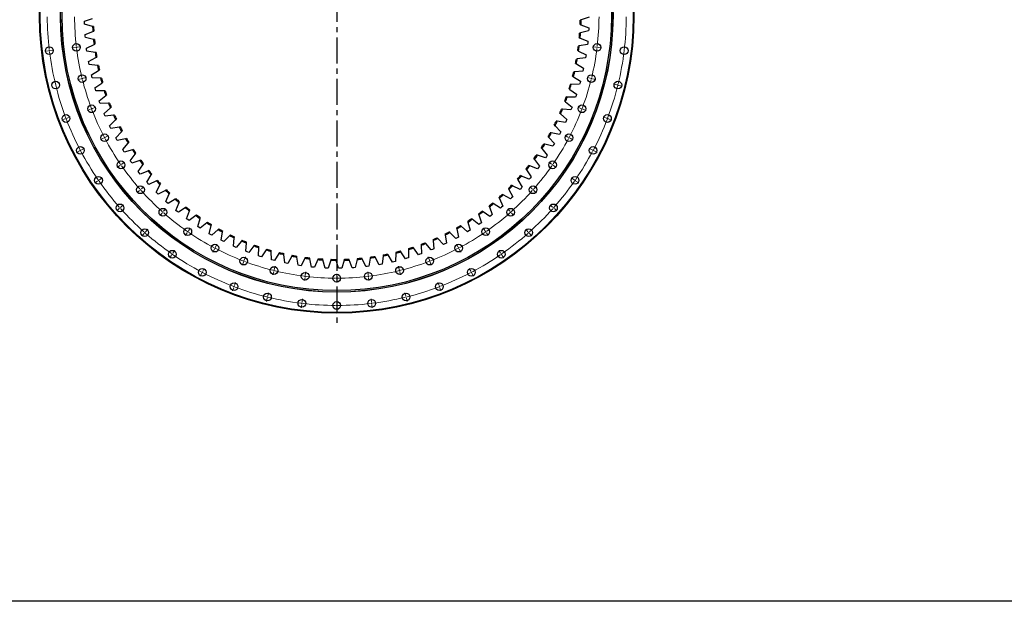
# Model space of a CAD drawing. Header units: millimetres. Extents: x -728 to 12040, y 32376 to 42405.
# Tile 1 of 10: x 1434 to 5656, y 32376 to 34868. Entities that reach past the tile are written whole.
import ezdxf

# ---------------------------------------------------------------- set-up
doc = ezdxf.new("R2010")
doc.units = ezdxf.units.MM
doc.header["$LTSCALE"] = 50
doc.linetypes.add('CENTER', pattern=[10.16, 6.35, -1.27, 1.27, -1.27])

msp = doc.modelspace()

# ---------------------------------------------------------------- linework, layer by layer
at = {"linetype": 'CENTER', "ltscale": 0.35}
msp.add_line((2793.8, 36214.5), (2793.8, 33555.9), dxfattribs=at)
at = {"color": 7, "linetype": 'Continuous', "lineweight": 25}
for p, q in [((3875.8, 34878.7), (3841.6, 34868.1)), ((1711.9, 34862.7), (1745.8, 34874.2)), ((1712, 34856.2), (1711.9, 34862.7)), ((1712.2, 34849.6), (1712, 34856.2)), ((1746.7, 34839.9), (1712.2, 34849.6)), ((1750.8, 34838.8), (1746.7, 34839.9)), ((3837.1, 34847.6), (3841, 34846.1)), ((3841.6, 34868.1), (3837.6, 34866.8)), ((3841, 34846.1), (3874.6, 34833.7)), ((3874.6, 34833.7), (3874.3, 34827.1)), ((1714.6, 34804.7), (1747.9, 34818)), ((1715.1, 34798.1), (1714.6, 34804.7)), ((1715.7, 34791.6), (1715.1, 34798.1)), ((1750.7, 34783.8), (1715.7, 34791.6)), ((1747.9, 34818), (1751.8, 34819.6)), ((3833.5, 34791.6), (3837.4, 34789.9)), ((3839.2, 34811.8), (3835.1, 34810.8)), ((3873.9, 34820.6), (3839.2, 34811.8)), ((3874.3, 34827.1), (3873.9, 34820.6)), ((1720.5, 34746.9), (1753, 34762)), ((1754.8, 34782.9), (1750.7, 34783.8)), ((1753, 34762), (1756.8, 34763.7)), ((3833.7, 34755.8), (3829.6, 34755)), ((3868.9, 34762.7), (3833.7, 34755.8)), ((3837.4, 34789.9), (3870.3, 34775.7)), ((3869.7, 34769.2), (3868.9, 34762.7)), ((3870.3, 34775.7), (3869.7, 34769.2)), ((1721.3, 34740.4), (1720.5, 34746.9)), ((1722.3, 34733.9), (1721.3, 34740.4)), ((1757.6, 34728), (1722.3, 34733.9)), ((1729.5, 34689.5), (1761.1, 34706.3)), ((1761.8, 34727.3), (1757.6, 34728)), ((1761.1, 34706.3), (1764.9, 34708.2)), ((3827, 34735.9), (3830.8, 34734.1)), ((3830.8, 34734.1), (3862.9, 34718.1)), ((3861.9, 34711.6), (3860.8, 34705.2)), ((3862.9, 34718.1), (3861.9, 34711.6)), ((1730.7, 34683), (1729.5, 34689.5)), ((1731.9, 34676.6), (1730.7, 34683)), ((1767.6, 34672.6), (1731.9, 34676.6)), ((1771.7, 34672.1), (1767.6, 34672.6)), ((3817.5, 34680.7), (3821.2, 34678.6)), ((3825.3, 34700.2), (3821.1, 34699.6)), ((3821.2, 34678.6), (3852.4, 34661)), ((3860.8, 34705.2), (3825.3, 34700.2)), ((1741.5, 34632.6), (1772.2, 34651.1)), ((1743.1, 34626.2), (1741.5, 34632.6)), ((1744.7, 34619.9), (1743.1, 34626.2)), ((1772.2, 34651.1), (1775.8, 34653.3)), ((3805.1, 34626), (3808.6, 34623.8)), ((3808.6, 34623.8), (3838.8, 34604.5)), ((3813.9, 34645.1), (3809.7, 34644.7)), ((3849.6, 34648.2), (3813.9, 34645.1)), ((3851, 34654.5), (3849.6, 34648.2)), ((3852.4, 34661), (3851, 34654.5)), ((1571.8, 34588.1), (1571.8, 34588.1)), ((1780.4, 34617.8), (1744.7, 34619.9)), ((1756.6, 34576.5), (1786.3, 34596.6)), ((1784.7, 34617.5), (1780.4, 34617.8)), ((1786.3, 34596.6), (1789.8, 34599)), ((3799.5, 34590.7), (3795.3, 34590.6)), ((3835.3, 34591.8), (3799.5, 34590.7)), ((3837.1, 34598.1), (3835.3, 34591.8)), ((3838.8, 34604.5), (3837.1, 34598.1)), ((1758.5, 34570.2), (1756.6, 34576.5)), ((1760.4, 34564), (1758.5, 34570.2)), ((1796.3, 34563.8), (1760.4, 34564)), ((1774.7, 34521.3), (1803.2, 34542.9)), ((1800.5, 34563.8), (1796.3, 34563.8)), ((1803.2, 34542.9), (1806.6, 34545.5)), ((3782.3, 34537.1), (3778, 34537.2)), ((3789.7, 34572.1), (3793.1, 34569.7)), ((3793.1, 34569.7), (3822.2, 34548.8)), ((3820.2, 34542.5), (3818.1, 34536.3)), ((3822.2, 34548.8), (3820.2, 34542.5)), ((1776.9, 34515.1), (1774.7, 34521.3)), ((1779.2, 34509), (1776.9, 34515.1)), ((1815, 34510.7), (1779.2, 34509)), ((1819.2, 34510.9), (1815, 34510.7)), ((3771.5, 34519.1), (3774.7, 34516.5)), ((3774.7, 34516.5), (3802.7, 34494)), ((3818.1, 34536.3), (3782.3, 34537.1)), ((1795.7, 34467.1), (1823, 34490.3)), ((1798.2, 34461.1), (1795.7, 34467.1)), ((1800.8, 34455), (1798.2, 34461.1)), ((1836.5, 34458.7), (1800.8, 34455)), ((1823, 34490.3), (1826.2, 34493)), ((1840.7, 34459.1), (1836.5, 34458.7)), ((3750.4, 34467.2), (3753.5, 34464.4)), ((3753.5, 34464.4), (3780.2, 34440.5)), ((3762.1, 34484.6), (3757.9, 34484.9)), ((3797.9, 34481.9), (3762.1, 34484.6)), ((3800.3, 34487.9), (3797.9, 34481.9)), ((3802.7, 34494), (3800.3, 34487.9)), ((1819.6, 34414.1), (1845.6, 34438.7)), ((1822.4, 34408.2), (1819.6, 34414.1)), ((1845.6, 34438.7), (1848.7, 34441.6)), ((3726.6, 34416.4), (3729.6, 34413.4)), ((3729.6, 34413.4), (3754.9, 34388.1)), ((3739.2, 34433.2), (3735.1, 34433.7)), ((3774.8, 34428.5), (3739.2, 34433.2)), ((3777.6, 34434.5), (3774.8, 34428.5)), ((3780.2, 34440.5), (3777.6, 34434.5)), ((1825.3, 34402.4), (1822.4, 34408.2)), ((1860.7, 34407.9), (1825.3, 34402.4)), ((1846.3, 34362.5), (1871, 34388.5)), ((1864.9, 34408.6), (1860.7, 34407.9)), ((1871, 34388.5), (1873.9, 34391.5)), ((3713.6, 34383.1), (3709.5, 34383.8)), ((3748.9, 34376.5), (3713.6, 34383.1)), ((3751.9, 34382.3), (3748.9, 34376.5)), ((3754.9, 34388.1), (3751.9, 34382.3)), ((1849.4, 34356.8), (1846.3, 34362.5)), ((1852.7, 34351.1), (1849.4, 34356.8)), ((1887.7, 34358.5), (1852.7, 34351.1)), ((1875.7, 34312.4), (1898.9, 34339.7)), ((1891.8, 34359.4), (1887.7, 34358.5)), ((1898.9, 34339.7), (1901.7, 34342.9)), ((3685.3, 34334.4), (3681.2, 34335.4)), ((3720.2, 34326), (3685.3, 34334.4)), ((3700.1, 34367), (3702.9, 34363.9)), ((3702.9, 34363.9), (3726.9, 34337.3)), ((3723.6, 34331.6), (3720.2, 34326)), ((3726.9, 34337.3), (3723.6, 34331.6)), ((1879.1, 34306.8), (1875.7, 34312.4)), ((1882.7, 34301.3), (1879.1, 34306.8)), ((1917.3, 34310.7), (1882.7, 34301.3)), ((1907.7, 34264), (1929.5, 34292.4)), ((1921.3, 34311.8), (1917.3, 34310.7)), ((1929.5, 34292.4), (1932.1, 34295.8)), ((3654.5, 34287.4), (3650.5, 34288.6)), ((3688.8, 34277.1), (3654.5, 34287.4)), ((3670.9, 34319.1), (3673.6, 34315.8)), ((3673.6, 34315.8), (3696.1, 34288)), ((3696.1, 34288), (3692.5, 34282.5)), ((1911.5, 34258.6), (1907.7, 34264)), ((1915.3, 34253.3), (1911.5, 34258.6)), ((1949.4, 34264.5), (1915.3, 34253.3)), ((1942.4, 34217.3), (1962.6, 34246.9)), ((1953.4, 34265.8), (1949.4, 34264.5)), ((1962.6, 34246.9), (1965, 34250.4)), ((3621.2, 34242), (3617.2, 34243.4)), ((3654.9, 34229.9), (3621.2, 34242)), ((3639.3, 34272.8), (3641.8, 34269.4)), ((3641.8, 34269.4), (3662.8, 34240.4)), ((3692.5, 34282.5), (3688.8, 34277.1)), ((1946.4, 34212.1), (1942.4, 34217.3)), ((1950.5, 34207), (1946.4, 34212.1)), ((1983.9, 34220), (1950.5, 34207)), ((1979.4, 34172.6), (1998, 34203.2)), ((1987.8, 34221.6), (1983.9, 34220)), ((1998, 34203.2), (2000.2, 34206.8)), ((3585.4, 34198.5), (3581.6, 34200.2)), ((3605.2, 34228.3), (3607.5, 34224.8)), ((3607.5, 34224.8), (3626.9, 34194.7)), ((3658.9, 34235.1), (3654.9, 34229.9)), ((3662.8, 34240.4), (3658.9, 34235.1)), ((1983.8, 34167.6), (1979.4, 34172.6)), ((1988.1, 34162.8), (1983.8, 34167.6)), ((2020.8, 34177.5), (1988.1, 34162.8)), ((2018.9, 34129.9), (2035.8, 34161.5)), ((2024.6, 34179.3), (2020.8, 34177.5)), ((2035.8, 34161.5), (2037.8, 34165.2)), ((3547.4, 34157), (3543.6, 34158.9)), ((3568.8, 34185.7), (3570.9, 34182.1)), ((3570.9, 34182.1), (3588.6, 34151)), ((3618.5, 34184.6), (3585.4, 34198.5)), ((3622.7, 34189.6), (3618.5, 34184.6)), ((3626.9, 34194.7), (3622.7, 34189.6)), ((2023.4, 34125.2), (2018.9, 34129.9)), ((2028.1, 34120.6), (2023.4, 34125.2)), ((2059.9, 34137), (2028.1, 34120.6)), ((2063.6, 34139), (2059.9, 34137)), ((2060.5, 34089.4), (2075.7, 34121.8)), ((2075.7, 34121.8), (2077.5, 34125.6)), ((3507.3, 34117.6), (3503.6, 34119.7)), ((3538.6, 34100.3), (3507.3, 34117.6)), ((3530.1, 34145.1), (3532, 34141.4)), ((3532, 34141.4), (3548.1, 34109.3)), ((3579.7, 34141.4), (3547.4, 34157)), ((3584.2, 34146.1), (3579.7, 34141.4)), ((3588.6, 34151), (3584.2, 34146.1)), ((2065.3, 34084.9), (2060.5, 34089.4)), ((2070.2, 34080.6), (2065.3, 34084.9)), ((2101.1, 34098.7), (2070.2, 34080.6)), ((2104.7, 34100.9), (2101.1, 34098.7)), ((2104.3, 34051.2), (2117.8, 34084.4)), ((2117.8, 34084.4), (2119.3, 34088.3)), ((3465, 34080.4), (3461.5, 34082.7)), ((3495.4, 34061.4), (3465, 34080.4)), ((3489.3, 34106.7), (3491, 34102.8)), ((3491, 34102.8), (3505.3, 34070)), ((3543.4, 34104.8), (3538.6, 34100.3)), ((3548.1, 34109.3), (3543.4, 34104.8)), ((2109.4, 34047), (2104.3, 34051.2)), ((2114.5, 34042.9), (2109.4, 34047)), ((2144.3, 34062.7), (2114.5, 34042.9)), ((2147.8, 34065), (2144.3, 34062.7)), ((2150.1, 34015.4), (2161.7, 34049.3)), ((2161.7, 34049.3), (2163.1, 34053.2)), ((2192.8, 34031.5), (2189.4, 34029)), ((3401.9, 34036.6), (3403.1, 34032.6)), ((3403.1, 34032.6), (3413.8, 33998.4)), ((3420.9, 34045.6), (3417.4, 34048)), ((3450.2, 34024.9), (3420.9, 34045.6)), ((3446.5, 34070.5), (3448, 34066.5)), ((3448, 34066.5), (3460.6, 34033)), ((3460.6, 34033), (3455.4, 34028.9)), ((3500.4, 34065.7), (3495.4, 34061.4)), ((3505.3, 34070), (3500.4, 34065.7)), ((2155.3, 34011.5), (2150.1, 34015.4)), ((2160.7, 34007.6), (2155.3, 34011.5)), ((2189.4, 34029), (2160.7, 34007.6)), ((2197.7, 33982.1), (2207.5, 34016.5)), ((2207.5, 34016.5), (2208.6, 34020.6)), ((2236.2, 33997.8), (2208.7, 33974.9)), ((2239.5, 34000.5), (2236.2, 33997.8)), ((2255, 33986.3), (2255.9, 33990.4)), ((3355.4, 34005.2), (3356.5, 34001.1)), ((3356.5, 34001.1), (3365.4, 33966.4)), ((3374.9, 34013.1), (3371.6, 34015.7)), ((3403.1, 33990.9), (3374.9, 34013.1)), ((3408.5, 33994.6), (3403.1, 33990.9)), ((3413.8, 33998.4), (3408.5, 33994.6)), ((3455.4, 34028.9), (3450.2, 34024.9)), ((2203.2, 33978.4), (2197.7, 33982.1)), ((2208.7, 33974.9), (2203.2, 33978.4)), ((2247, 33951.4), (2255, 33986.3)), ((2252.7, 33948.1), (2247, 33951.4)), ((2258.4, 33944.8), (2252.7, 33948.1)), ((2284.7, 33969.2), (2258.4, 33944.8)), ((2287.8, 33972), (2284.7, 33969.2)), ((2297.9, 33923.4), (2304, 33958.7)), ((2304, 33958.7), (2304.7, 33962.8)), ((2337.5, 33946.2), (2334.6, 33943.2)), ((3257.9, 33950), (3258.5, 33945.9)), ((3278.1, 33955.8), (3275, 33958.8)), ((3303.7, 33930.8), (3278.1, 33955.8)), ((3307.4, 33976.3), (3308.2, 33972.2)), ((3308.2, 33972.2), (3315.2, 33937)), ((3327.2, 33983.2), (3324.1, 33985.9)), ((3354.2, 33959.5), (3327.2, 33983.2)), ((3359.8, 33962.9), (3354.2, 33959.5)), ((3365.4, 33966.4), (3359.8, 33962.9)), ((2303.8, 33920.4), (2297.9, 33923.4)), ((2309.6, 33917.4), (2303.8, 33920.4)), ((2334.6, 33943.2), (2309.6, 33917.4)), ((2350.3, 33898.1), (2354.4, 33933.7)), ((2354.4, 33933.7), (2354.9, 33937.9)), ((2385.8, 33919.9), (2362.3, 33892.8)), ((2388.6, 33923), (2385.8, 33919.9)), ((2403.9, 33875.8), (2406.1, 33911.5)), ((2406.1, 33911.5), (2406.4, 33915.7)), ((3154.9, 33905.7), (3155.1, 33901.5)), ((3175.6, 33909.3), (3173, 33912.5)), ((3198.4, 33881.6), (3175.6, 33909.3)), ((3207, 33926.5), (3207.4, 33922.3)), ((3207.4, 33922.3), (3210.6, 33886.6)), ((3227.5, 33931.2), (3224.6, 33934.3)), ((3251.7, 33904.8), (3227.5, 33931.2)), ((3257.7, 33907.6), (3251.7, 33904.8)), ((3263.6, 33910.4), (3257.7, 33907.6)), ((3258.5, 33945.9), (3263.6, 33910.4)), ((3309.5, 33933.9), (3303.7, 33930.8)), ((3315.2, 33937), (3309.5, 33933.9)), ((2356.3, 33895.4), (2350.3, 33898.1)), ((2362.3, 33892.8), (2356.3, 33895.4)), ((2410, 33873.4), (2403.9, 33875.8)), ((2416.2, 33871.1), (2410, 33873.4)), ((2438.2, 33899.4), (2416.2, 33871.1)), ((2440.8, 33902.7), (2438.2, 33899.4)), ((2458.7, 33856.3), (2459, 33892.1)), ((2459, 33892.1), (2459, 33896.3)), ((2491.6, 33881.7), (2471.1, 33852.3)), ((2494.1, 33885.2), (2491.6, 33881.7)), ((2512.8, 33875.6), (2512.6, 33879.8)), ((2514.4, 33839.8), (2512.8, 33875.6)), ((2545.9, 33866.9), (2527, 33836.5)), ((2548.2, 33870.5), (2545.9, 33866.9)), ((2567.3, 33862), (2566.9, 33866.2)), ((2570.9, 33826.3), (2567.3, 33862)), ((3014.1, 33860.7), (3012, 33864.3)), ((3047.5, 33868.4), (3045, 33832.7)), ((3047.9, 33872.6), (3047.5, 33868.4)), ((3068.8, 33874), (3066.5, 33877.5)), ((3088.5, 33844), (3068.8, 33874)), ((3101.8, 33883.5), (3101.1, 33847.7)), ((3101.8, 33887.7), (3101.8, 33883.5)), ((3122.7, 33890.2), (3120.2, 33893.6)), ((3144, 33861.3), (3122.7, 33890.2)), ((3150.2, 33863.5), (3144, 33861.3)), ((3156.4, 33865.7), (3150.2, 33863.5)), ((3155.1, 33901.5), (3156.4, 33865.7)), ((3204.5, 33884.1), (3198.4, 33881.6)), ((3210.6, 33886.6), (3204.5, 33884.1)), ((2464.9, 33854.3), (2458.7, 33856.3)), ((2471.1, 33852.3), (2464.9, 33854.3)), ((2520.7, 33838.1), (2514.4, 33839.8)), ((2527, 33836.5), (2520.7, 33838.1)), ((2577.3, 33824.9), (2570.9, 33826.3)), ((2583.7, 33823.7), (2577.3, 33824.9)), ((2601, 33855.1), (2583.7, 33823.7)), ((2603, 33858.8), (2601, 33855.1)), ((2622.6, 33851.3), (2622, 33855.4)), ((2628, 33815.9), (2622.6, 33851.3)), ((2656.5, 33846.2), (2641, 33813.9)), ((2658.4, 33850), (2656.5, 33846.2)), ((2678.3, 33843.6), (2677.5, 33847.7)), ((2685.7, 33808.5), (2678.3, 33843.6)), ((2712.5, 33840.4), (2698.7, 33807.3)), ((2714.1, 33844.3), (2712.5, 33840.4)), ((2734.4, 33838.9), (2733.3, 33843)), ((2743.6, 33804.3), (2734.4, 33838.9)), ((2768.7, 33837.5), (2756.7, 33803.7)), ((2770.1, 33841.5), (2768.7, 33837.5)), ((2790.7, 33837.2), (2789.4, 33841.2)), ((2801.7, 33803.1), (2790.7, 33837.2)), ((2825, 33837.7), (2814.8, 33803.3)), ((2826.2, 33841.7), (2825, 33837.7)), ((2846.9, 33838.6), (2845.4, 33842.5)), ((2859.8, 33805.1), (2846.9, 33838.6)), ((2881.2, 33840.9), (2872.9, 33806)), ((2882.1, 33845), (2881.2, 33840.9)), ((2903, 33842.9), (2901.3, 33846.8)), ((2917.7, 33810.2), (2903, 33842.9)), ((2937.1, 33847.1), (2930.7, 33811.8)), ((2937.8, 33851.2), (2937.1, 33847.1)), ((2958.8, 33850.3), (2956.9, 33854)), ((2975.2, 33818.4), (2958.8, 33850.3)), ((2981.7, 33819.5), (2975.2, 33818.4)), ((2988.1, 33820.7), (2981.7, 33819.5)), ((2992.6, 33856.3), (2988.1, 33820.7)), ((2993.1, 33860.4), (2992.6, 33856.3)), ((3032.2, 33829.7), (3014.1, 33860.7)), ((3038.6, 33831.1), (3032.2, 33829.7)), ((3045, 33832.7), (3038.6, 33831.1)), ((3094.8, 33845.8), (3088.5, 33844)), ((3101.1, 33847.7), (3094.8, 33845.8)), ((2634.5, 33814.9), (2628, 33815.9)), ((2641, 33813.9), (2634.5, 33814.9)), ((2692.2, 33807.8), (2685.7, 33808.5)), ((2698.7, 33807.3), (2692.2, 33807.8)), ((2750.2, 33803.9), (2743.6, 33804.3)), ((2756.7, 33803.7), (2750.2, 33803.9)), ((2808.3, 33803.2), (2801.7, 33803.1)), ((2814.8, 33803.3), (2808.3, 33803.2)), ((2866.3, 33805.5), (2859.8, 33805.1)), ((2872.9, 33806), (2866.3, 33805.5)), ((2924.2, 33811), (2917.7, 33810.2)), ((2930.7, 33811.8), (2924.2, 33811))]:
    msp.add_line(p, q, dxfattribs=at)
at = {"color": 0, "linetype": 'Continuous', "lineweight": 18}
for p, q in [((1672.5, 34749.1), (1658.6, 34747.4)), ((1677.5, 34749.7), (1675, 34749.4)), ((1677.5, 34749.7), (1679.9, 34750)), ((1682.4, 34750.3), (1696.3, 34752)), ((3905.1, 34750.3), (3891.2, 34752)), ((3910.1, 34749.7), (3907.6, 34750)), ((3910.1, 34749.7), (3912.5, 34749.4)), ((3915, 34749.1), (3928.9, 34747.4)), ((1556.3, 34735), (1542.4, 34733.3)), ((1561.3, 34735.6), (1558.8, 34735.3)), ((1561.3, 34735.6), (1563.8, 34735.9)), ((1566.3, 34736.2), (1580.2, 34737.9)), ((1697.1, 34614.9), (1683.5, 34611.6)), ((1701.9, 34616.1), (1699.5, 34615.5)), ((1701.9, 34616.1), (1704.4, 34616.7)), ((1706.8, 34617.3), (1720.4, 34620.7)), ((3880.7, 34617.3), (3867.1, 34620.7)), ((3885.6, 34616.1), (3883.2, 34616.7)), ((3885.6, 34616.1), (3888, 34615.5)), ((3890.4, 34614.9), (3904, 34611.6)), ((3994.3, 34589.3), (3980.7, 34592.7)), ((3999.2, 34588.1), (3996.8, 34588.7)), ((3999.2, 34588.1), (4001.6, 34587.5)), ((4004, 34586.9), (4017.6, 34583.6)), ((1737.7, 34484.7), (1724.6, 34479.7)), ((1742.3, 34486.5), (1740, 34485.6)), ((1742.3, 34486.5), (1744.7, 34487.4)), ((1747, 34488.2), (1760.1, 34493.2)), ((3840.5, 34488.2), (3827.4, 34493.2)), ((3845.2, 34486.5), (3842.8, 34487.4)), ((3845.2, 34486.5), (3847.5, 34485.6)), ((3849.9, 34484.7), (3862.9, 34479.7)), ((1628.3, 34443.2), (1615.2, 34438.2)), ((1632.9, 34445), (1630.6, 34444.1)), ((1632.9, 34445), (1635.3, 34445.9)), ((1637.6, 34446.7), (1650.7, 34451.7)), ((3949.9, 34446.7), (3936.8, 34451.7)), ((3954.6, 34445), (3952.2, 34445.9)), ((3954.6, 34445), (3956.9, 34444.1)), ((3959.3, 34443.2), (3972.3, 34438.2)), ((1802.5, 34365), (1814.9, 34371.5)), ((3785, 34365), (3772.6, 34371.5)), ((1793.6, 34360.3), (1781.2, 34353.8)), ((1798.1, 34362.6), (1795.8, 34361.5)), ((1798.1, 34362.6), (1800.3, 34363.8)), ((3789.4, 34362.6), (3787.2, 34363.8)), ((3789.4, 34362.6), (3791.7, 34361.5)), ((3793.9, 34360.3), (3806.3, 34353.8)), ((1690, 34305.9), (1677.6, 34299.4)), ((1694.5, 34308.3), (1692.2, 34307.1)), ((1694.5, 34308.3), (1696.7, 34309.4)), ((1698.9, 34310.6), (1711.3, 34317.1)), ((3888.6, 34310.6), (3876.2, 34317.1)), ((3893, 34308.3), (3890.8, 34309.4)), ((3893, 34308.3), (3895.3, 34307.1)), ((3897.5, 34305.9), (3909.9, 34299.4)), ((1864.2, 34243.6), (1852.7, 34235.6)), ((1868.3, 34246.4), (1866.3, 34245)), ((1868.3, 34246.4), (1870.4, 34247.8)), ((1872.4, 34249.3), (1883.9, 34257.2)), ((3715.1, 34249.3), (3703.6, 34257.2)), ((3719.2, 34246.4), (3717.1, 34247.8)), ((3719.2, 34246.4), (3721.3, 34245)), ((3723.3, 34243.6), (3734.8, 34235.6)), ((1767.9, 34177.1), (1756.4, 34169.2)), ((1772, 34180), (1770, 34178.5)), ((1772, 34180), (1774.1, 34181.4)), ((1776.1, 34182.8), (1787.7, 34190.8)), ((3811.4, 34182.8), (3799.9, 34190.8)), ((3815.5, 34180), (3813.4, 34181.4)), ((3815.5, 34180), (3817.5, 34178.5)), ((3819.6, 34177.1), (3831.1, 34169.2)), ((1948.3, 34136.2), (1937.8, 34126.9)), ((1952.1, 34139.5), (1950.2, 34137.9)), ((1952.1, 34139.5), (1953.9, 34141.2)), ((1955.8, 34142.9), (1966.3, 34152.1)), ((3631.7, 34142.9), (3621.2, 34152.1)), ((3635.5, 34139.5), (3633.6, 34141.2)), ((3635.5, 34139.5), (3637.3, 34137.9)), ((3639.2, 34136.2), (3649.7, 34126.9)), ((1868.2, 34065.3), (1878.7, 34074.6)), ((3719.3, 34065.3), (3708.8, 34074.6)), ((1860.7, 34058.6), (1850.3, 34049.4)), ((1864.5, 34062), (1862.6, 34060.3)), ((1864.5, 34062), (1866.3, 34063.6)), ((2044.8, 34039.8), (2035.5, 34029.3)), ((2048.1, 34043.5), (2046.4, 34041.6)), ((2048.1, 34043.5), (2049.7, 34045.4)), ((2051.4, 34047.3), (2060.7, 34057.7)), ((3536.1, 34047.3), (3526.8, 34057.7)), ((3539.4, 34043.5), (3537.8, 34045.4)), ((3539.4, 34043.5), (3541.1, 34041.6)), ((3542.8, 34039.8), (3552, 34029.3)), ((3723, 34062), (3721.2, 34063.6)), ((3723, 34062), (3724.9, 34060.3)), ((3726.8, 34058.6), (3737.3, 34049.4)), ((1967.2, 33952.2), (1957.9, 33941.7)), ((1970.5, 33955.9), (1968.8, 33954.1)), ((1970.5, 33955.9), (1972.1, 33957.8)), ((1973.8, 33959.7), (1983.1, 33970.2)), ((2152.1, 33955.7), (2144.2, 33944.1)), ((2155, 33959.8), (2153.5, 33957.7)), ((2155, 33959.8), (2156.4, 33961.8)), ((2157.8, 33963.9), (2165.8, 33975.4)), ((3429.7, 33963.9), (3421.7, 33975.4)), ((3432.5, 33959.8), (3431.1, 33961.8)), ((3432.5, 33959.8), (3434, 33957.7)), ((3435.4, 33955.7), (3443.3, 33944.1)), ((3613.7, 33959.7), (3604.4, 33970.2)), ((3617, 33955.9), (3615.4, 33957.8)), ((3617, 33955.9), (3618.7, 33954.1)), ((3620.3, 33952.2), (3629.6, 33941.7)), ((2273.5, 33893.9), (2280, 33906.3)), ((3314, 33893.9), (3307.5, 33906.3)), ((2088.5, 33863.5), (2087.1, 33861.4)), ((2088.5, 33863.5), (2089.9, 33865.5)), ((2091.3, 33867.6), (2099.3, 33879.1)), ((2268.8, 33885.1), (2262.3, 33872.7)), ((2271.2, 33889.5), (2270, 33887.3)), ((2271.2, 33889.5), (2272.3, 33891.7)), ((3316.3, 33889.5), (3315.2, 33891.7)), ((3316.3, 33889.5), (3317.5, 33887.3)), ((3318.7, 33885.1), (3325.2, 33872.7)), ((3496.2, 33867.6), (3488.2, 33879.1)), ((3499, 33863.5), (3497.6, 33865.5)), ((3499, 33863.5), (3500.4, 33861.4)), ((2085.7, 33859.4), (2077.7, 33847.8)), ((2393.2, 33829.1), (2388.3, 33816)), ((2395, 33833.8), (2394.1, 33831.5)), ((2395, 33833.8), (2395.9, 33836.1)), ((2396.8, 33838.5), (2401.7, 33851.6)), ((3190.7, 33838.5), (3185.8, 33851.6)), ((3192.5, 33833.8), (3191.6, 33836.1)), ((3192.5, 33833.8), (3193.4, 33831.5)), ((3194.3, 33829.1), (3199.2, 33816)), ((3501.8, 33859.4), (3509.8, 33847.8)), ((2214.5, 33781.5), (2208, 33769.1)), ((2216.8, 33785.9), (2215.6, 33783.7)), ((2216.8, 33785.9), (2218, 33788.1)), ((2219.1, 33790.4), (2225.6, 33802.7)), ((2523.4, 33788.5), (2520.1, 33774.9)), ((2524.6, 33793.4), (2524, 33791)), ((2524.6, 33793.4), (2525.2, 33795.8)), ((2525.8, 33798.2), (2529.2, 33811.8)), ((2658.8, 33773.9), (2660.5, 33787.8)), ((2793.8, 33765.7), (2793.8, 33779.7)), ((2928.7, 33773.9), (2927, 33787.8)), ((3061.7, 33798.2), (3058.3, 33811.8)), ((3062.9, 33793.4), (3062.3, 33795.8)), ((3062.9, 33793.4), (3063.5, 33791)), ((3064.1, 33788.5), (3067.4, 33774.9)), ((3368.4, 33790.4), (3361.9, 33802.7)), ((3370.7, 33785.9), (3369.5, 33788.1)), ((3370.7, 33785.9), (3371.9, 33783.7)), ((3373, 33781.5), (3379.5, 33769.1)), ((2355.3, 33729.1), (2360.2, 33742.2)), ((2657.6, 33764), (2655.9, 33750.1)), ((2658.2, 33768.9), (2657.9, 33766.4)), ((2658.2, 33768.9), (2658.5, 33771.4)), ((2793.8, 33760.7), (2793.8, 33763.2)), ((2793.8, 33760.7), (2793.8, 33758.2)), ((2793.8, 33755.7), (2793.8, 33741.7)), ((2929.3, 33768.9), (2929, 33771.4)), ((2929.3, 33768.9), (2929.6, 33766.4)), ((2929.9, 33764), (2931.6, 33750.1)), ((3232.2, 33729.1), (3227.3, 33742.2)), ((2351.7, 33719.7), (2346.8, 33706.6)), ((2353.5, 33724.4), (2352.6, 33722.1)), ((2353.5, 33724.4), (2354.4, 33726.7)), ((2497.8, 33684.6), (2501.2, 33698.2)), ((3089.7, 33684.6), (3086.3, 33698.2)), ((3234, 33724.4), (3233.1, 33726.7)), ((3234, 33724.4), (3234.9, 33722.1)), ((3235.8, 33719.7), (3240.7, 33706.6)), ((2495.4, 33674.9), (2492.1, 33661.3)), ((2496.6, 33679.8), (2496, 33677.4)), ((2496.6, 33679.8), (2497.2, 33682.2)), ((2644.1, 33652.8), (2643.8, 33650.3)), ((2644.1, 33652.8), (2644.4, 33655.3)), ((2644.7, 33657.7), (2646.4, 33671.6)), ((2793.8, 33648.7), (2793.8, 33662.7)), ((2942.8, 33657.7), (2941.1, 33671.6)), ((2943.4, 33652.8), (2943.1, 33655.3)), ((2943.4, 33652.8), (2943.7, 33650.3)), ((3090.9, 33679.8), (3090.3, 33682.2)), ((3090.9, 33679.8), (3091.5, 33677.4)), ((3092.1, 33674.9), (3095.4, 33661.3)), ((2643.5, 33647.8), (2641.8, 33633.9)), ((2793.8, 33643.7), (2793.8, 33646.2)), ((2793.8, 33643.7), (2793.8, 33641.2)), ((2793.8, 33638.7), (2793.8, 33624.7)), ((2944, 33647.8), (2945.7, 33633.9))]:
    msp.add_line(p, q, dxfattribs=at)
msp.add_lwpolyline([(-727.9, 42404.9), (12040.4, 42404.9), (12040.4, 32376), (-727.9, 32376)], close=True)
at = {"color": 7, "linetype": 'Continuous', "lineweight": 25}
for centre, radius in [((2793.8, 34885.2), 1274.5), ((2793.8, 34885.2), 1271.5), ((2793.8, 34885.2), 1184.5), ((2793.8, 34885.2), 1184), ((2793.8, 34885.2), 1178), ((1561.3, 34735.6), 16.5), ((1677.5, 34749.7), 16.5), ((3910.1, 34749.7), 16.5), ((4026.2, 34735.6), 16.5), ((1701.9, 34616.1), 16.5), ((3885.6, 34616.1), 16.5), ((1588.3, 34588.1), 16.5), ((3999.2, 34588.1), 16.5), ((1742.3, 34486.5), 16.5), ((3845.2, 34486.5), 16.5), ((1632.9, 34445), 16.5), ((3954.6, 34445), 16.5), ((1798.1, 34362.6), 16.5), ((3789.4, 34362.6), 16.5), ((1694.5, 34308.3), 16.5), ((3893, 34308.3), 16.5), ((1868.3, 34246.4), 16.5), ((3719.2, 34246.4), 16.5), ((1772, 34180), 16.5), ((3815.5, 34180), 16.5), ((1952.1, 34139.5), 16.5), ((3635.5, 34139.5), 16.5), ((1864.5, 34062), 16.5), ((3723, 34062), 16.5), ((2048.1, 34043.5), 16.5), ((3539.4, 34043.5), 16.5), ((1970.5, 33955.9), 16.5), ((2155, 33959.8), 16.5), ((3432.5, 33959.8), 16.5), ((3617, 33955.9), 16.5), ((2271.2, 33889.5), 16.5), ((3316.3, 33889.5), 16.5), ((2088.5, 33863.5), 16.5), ((3499, 33863.5), 16.5), ((2395, 33833.8), 16.5), ((3192.5, 33833.8), 16.5), ((2216.8, 33785.9), 16.5), ((2524.6, 33793.4), 16.5), ((2658.2, 33768.9), 16.5), ((2793.8, 33760.7), 16.5), ((2929.3, 33768.9), 16.5), ((3062.9, 33793.4), 16.5), ((3370.7, 33785.9), 16.5), ((2353.5, 33724.4), 16.5), ((3234, 33724.4), 16.5), ((2496.6, 33679.8), 16.5), ((3090.9, 33679.8), 16.5), ((2644.1, 33652.8), 16.5), ((2793.8, 33643.7), 16.5), ((2943.4, 33652.8), 16.5)]:
    msp.add_circle(centre, radius, dxfattribs=at)
at = {"color": 0, "linetype": 'Continuous', "lineweight": 18}
for radius, start, end in [(1241.5, 180.2308, 186.6923), (1124.5, 180.2548, 186.6683), (1124.5, 353.3317, 359.7452), (1241.5, 346.3846, 359.7692), (1124.5, 186.7957, 186.9231), (1124.5, 186.9231, 187.0505), (1124.5, 352.9495, 353.0769), (1124.5, 353.0769, 353.2043), (1241.5, 186.8077, 186.9231), (1241.5, 186.9231, 187.0385), (1241.5, 187.1538, 200.5385), (1124.5, 187.1778, 193.5914), (1124.5, 346.4086, 352.8222), (1124.5, 193.7188, 193.8462), (1124.5, 193.8462, 193.9735), (1124.5, 194.1009, 200.5145), (1124.5, 339.4855, 345.8991), (1124.5, 346.0265, 346.1538), (1124.5, 346.1538, 346.2812), (1241.5, 339.4615, 345.9231), (1241.5, 346.0385, 346.1538), (1241.5, 346.1538, 346.2692), (1124.5, 200.6419, 200.7692), (1124.5, 200.7692, 200.8966), (1124.5, 201.024, 207.4375), (1124.5, 332.5625, 338.976), (1124.5, 339.1034, 339.2308), (1124.5, 339.2308, 339.3581), (1241.5, 200.6539, 200.7692), (1241.5, 200.7692, 200.8846), (1241.5, 201, 207.4616), (1241.5, 332.5384, 339), (1241.5, 339.1154, 339.2308), (1241.5, 339.2308, 339.3461), (1124.5, 207.5649, 207.6923), (1124.5, 207.6923, 207.8197), (1124.5, 207.9471, 214.3606), (1124.5, 325.6394, 332.0529), (1124.5, 332.1803, 332.3077), (1124.5, 332.3077, 332.4351), (1241.5, 207.5769, 207.6923), (1241.5, 207.6923, 207.8077), (1241.5, 207.9231, 214.3846), (1241.5, 325.6154, 332.0769), (1241.5, 332.1923, 332.3077), (1241.5, 332.3077, 332.4231), (1124.5, 214.488, 214.6154), (1124.5, 214.6154, 214.7428), (1124.5, 214.8701, 221.2837), (1124.5, 318.7163, 325.1299), (1124.5, 325.2572, 325.3846), (1124.5, 325.3846, 325.512), (1241.5, 214.5, 214.6154), (1241.5, 214.6154, 214.7308), (1241.5, 214.8461, 221.3077), (1241.5, 318.6923, 325.1539), (1241.5, 325.2692, 325.3846), (1241.5, 325.3846, 325.5), (1124.5, 221.4111, 221.5385), (1124.5, 221.5385, 221.6658), (1124.5, 221.7932, 228.2068), (1124.5, 311.7932, 318.2068), (1124.5, 318.3342, 318.4615), (1124.5, 318.4615, 318.5889), (1241.5, 221.4231, 221.5385), (1241.5, 221.5385, 221.6538), (1241.5, 221.7692, 228.2308), (1124.5, 228.3342, 228.4615), (1124.5, 228.4615, 228.5889), (1124.5, 228.7163, 235.1299), (1124.5, 304.8701, 311.2837), (1124.5, 311.4111, 311.5385), (1124.5, 311.5385, 311.6658), (1241.5, 311.7692, 318.2308), (1241.5, 318.3462, 318.4615), (1241.5, 318.4615, 318.5769), (1241.5, 228.3462, 228.4615), (1241.5, 228.4615, 228.5769), (1241.5, 228.6923, 235.1539), (1124.5, 235.2572, 235.3846), (1124.5, 235.3846, 235.512), (1124.5, 235.6394, 242.0529), (1124.5, 297.9471, 304.3606), (1124.5, 304.488, 304.6154), (1124.5, 304.6154, 304.7428), (1241.5, 304.8461, 311.3077), (1241.5, 311.4231, 311.5385), (1241.5, 311.5385, 311.6538), (1241.5, 235.2692, 235.3846), (1241.5, 235.3846, 235.5), (1124.5, 242.1803, 242.3077), (1124.5, 242.3077, 242.4351), (1124.5, 242.5625, 248.976), (1124.5, 291.024, 297.4375), (1124.5, 297.5649, 297.6923), (1124.5, 297.6923, 297.8197), (1241.5, 304.5, 304.6154), (1241.5, 304.6154, 304.7308), (1241.5, 235.6154, 242.0769), (1124.5, 249.1034, 249.2308), (1124.5, 249.2308, 249.3581), (1124.5, 249.4855, 255.8991), (1124.5, 284.1009, 290.5145), (1124.5, 290.6419, 290.7692), (1124.5, 290.7692, 290.8966), (1241.5, 297.9231, 304.3846), (1241.5, 242.1923, 242.3077), (1241.5, 242.3077, 242.4231), (1241.5, 242.5384, 249), (1124.5, 256.0265, 256.1538), (1124.5, 256.1538, 256.2812), (1124.5, 256.4086, 262.8222), (1124.5, 277.1778, 283.5914), (1124.5, 283.7188, 283.8462), (1124.5, 283.8462, 283.9735), (1241.5, 291, 297.4616), (1241.5, 297.5769, 297.6923), (1241.5, 297.6923, 297.8077), (1124.5, 262.9495, 263.0769), (1124.5, 263.0769, 263.2043), (1124.5, 263.3317, 269.7452), (1124.5, 269.8726, 270), (1124.5, 270, 270.1274), (1124.5, 270.2548, 276.6683), (1124.5, 276.7957, 276.9231), (1124.5, 276.9231, 277.0505), (1241.5, 249.1154, 249.2308), (1241.5, 249.2308, 249.3461), (1241.5, 249.4615, 255.9231), (1241.5, 284.0769, 290.5385), (1241.5, 290.6539, 290.7692), (1241.5, 290.7692, 290.8846), (1241.5, 256.0385, 256.1538), (1241.5, 256.1538, 256.2692), (1241.5, 256.3846, 262.8462), (1241.5, 262.9615, 263.0769), (1241.5, 263.0769, 263.1923), (1241.5, 263.3077, 269.7692), (1241.5, 270.2308, 276.6923), (1241.5, 276.8077, 276.9231), (1241.5, 276.9231, 277.0385), (1241.5, 277.1538, 283.6154), (1241.5, 283.7308, 283.8462), (1241.5, 283.8462, 283.9615), (1241.5, 269.8846, 270), (1241.5, 270, 270.1154)]:
    msp.add_arc((2793.8, 34885.2), radius, start, end, dxfattribs=at)
at = {"color": 7, "linetype": 'Continuous', "lineweight": 25}
for radius, start, end in [(1048, 182.4762, 183.6776), (1044, 182.5482, 183.6057), (1044, 357.9328, 358.9903), (1048, 357.8609, 359.0622), (1044, 354.8559, 355.9134), (1048, 354.7839, 355.9853), (1048, 185.5532, 186.7545), (1044, 185.6251, 186.6826), (1044, 351.779, 352.8364), (1048, 351.707, 352.9084), (1048, 188.6301, 189.8315), (1044, 188.702, 189.7595), (1048, 191.707, 192.9084), (1044, 191.779, 192.8364), (1044, 348.702, 349.7595), (1048, 348.6301, 349.8315), (1044, 345.6251, 346.6826), (1048, 345.5532, 346.7545), (1048, 194.7839, 195.9853), (1044, 194.8559, 195.9134), (1044, 342.5482, 343.6057), (1048, 342.4762, 343.6776), (1048, 197.8609, 199.0622), (1044, 197.9328, 198.9903), (1044, 339.4713, 340.5287), (1048, 200.9378, 202.1391), (1044, 201.0097, 202.0672), (1048, 339.3993, 340.6007), (1048, 204.0147, 205.2161), (1044, 204.0866, 205.1441), (1044, 336.3943, 337.4518), (1048, 336.3224, 337.5238), (1044, 333.3174, 334.3749), (1048, 333.2455, 334.4468), (1048, 207.0916, 208.293), (1044, 207.1636, 208.221), (1044, 330.2405, 331.298), (1048, 330.1685, 331.3699), (1048, 210.1685, 211.3699), (1044, 210.2405, 211.298), (1044, 327.1636, 328.221), (1048, 327.0916, 328.293), (1048, 213.2455, 214.4468), (1044, 213.3174, 214.3749), (1044, 324.0866, 325.1441), (1048, 324.0147, 325.2161), (1048, 216.3224, 217.5238), (1044, 216.3943, 217.4518), (1044, 321.0097, 322.0672), (1048, 320.9378, 322.1391), (1048, 219.3993, 220.6007), (1044, 219.4713, 220.5287), (1044, 317.9328, 318.9903), (1048, 222.4762, 223.6776), (1044, 222.5482, 223.6057), (1044, 314.8559, 315.9134), (1048, 317.8609, 319.0622), (1048, 225.5532, 226.7545), (1044, 225.6251, 226.6826), (1044, 311.779, 312.8364), (1048, 311.707, 312.9084), (1048, 314.7839, 315.9853), (1048, 228.6301, 229.8315), (1044, 228.702, 229.7595), (1044, 308.702, 309.7595), (1048, 308.6301, 309.8315), (1048, 231.707, 232.9084), (1044, 231.779, 232.8364), (1044, 234.8559, 235.9134), (1044, 305.6251, 306.6826), (1048, 305.5532, 306.7545), (1048, 234.7839, 235.9853), (1048, 237.8609, 239.0622), (1044, 237.9328, 238.9903), (1044, 302.5482, 303.6057), (1048, 302.4762, 303.6776), (1048, 240.9378, 242.1391), (1044, 241.0097, 242.0672), (1044, 244.0866, 245.1441), (1044, 296.3943, 297.4518), (1048, 296.3224, 297.5238), (1044, 299.4713, 300.5287), (1048, 299.3993, 300.6007), (1048, 244.0147, 245.2161), (1048, 247.0916, 248.293), (1044, 247.1636, 248.221), (1044, 290.2405, 291.298), (1048, 290.1685, 291.3699), (1044, 293.3174, 294.3749), (1048, 293.2455, 294.4468), (1048, 250.1685, 251.3699), (1044, 250.2405, 251.298), (1048, 253.2455, 254.4468), (1044, 253.3174, 254.3749), (1048, 256.3224, 257.5238), (1044, 256.3943, 257.4518), (1044, 281.0097, 282.0672), (1048, 284.0147, 285.2161), (1044, 284.0866, 285.1441), (1044, 287.1636, 288.221), (1048, 287.0916, 288.293), (1048, 259.3993, 260.6007), (1044, 259.4713, 260.5287), (1048, 262.4762, 263.6776), (1044, 262.5482, 263.6057), (1048, 265.5532, 266.7545), (1044, 265.6251, 266.6826), (1048, 268.6301, 269.8315), (1044, 268.702, 269.7595), (1048, 271.707, 272.9084), (1044, 271.779, 272.8364), (1048, 274.7839, 275.9853), (1044, 274.8559, 275.9134), (1048, 277.8609, 279.0622), (1044, 277.9328, 278.9903), (1048, 280.9378, 282.1391)]:
    msp.add_arc((2793.8, 34885.2), radius, start, end, dxfattribs=at)

doc.saveas('drawing.dxf')
